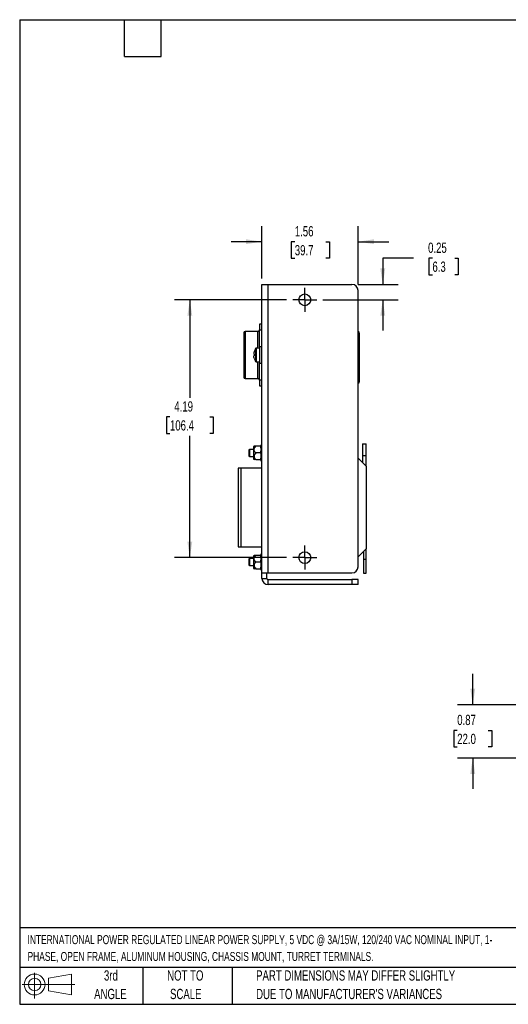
# Model space of a CAD drawing. Header units: inches. Extents: x 0.2 to 10.8, y 0.2 to 8.2.
# Tile 1 of 11: x 0.2 to 4.2, y 0.2 to 8.2. Entities that reach past the tile are written whole.
import ezdxf

# ---------------------------------------------------------------- set-up
doc = ezdxf.new("R2010")
doc.units = ezdxf.units.IN
doc.header["$MEASUREMENT"] = 0
doc.linetypes.add('CENTERX2', pattern=[0.8, 0.5, -0.1, 0.1, -0.1])
doc.layers.add('CENTER', color=40, linetype='CENTERX2')
doc.layers.add('DIMENSIONS', color=140, linetype='Continuous', lineweight=25)
doc.layers.add('TEXT', color=140, linetype='Continuous', lineweight=25)
doc.styles.add('SLDTEXTSTYLE0', font='TXT', dxfattribs={"width": 0.7})
doc.dimstyles.new('SLDDIMSTYLE1', dxfattribs={"dimtxt": 0.084961, "dimasz": 0.13, "dimexe": 0, "dimexo": 0.0625, "dimgap": 0.02124, "dimtad": 0, "dimtih": 1, "dimtoh": 1, "dimlfac": 2, "dimrnd": 1e-09, "dimzin": 12, "dimdsep": 46, "dimtxsty": 'SLDTEXTSTYLE0', "dimsah": 1, "dimcen": 0.09, "dimadec": 0, "dimazin": 3, "dimtfac": 1, "dimtofl": 0, "dimtmove": 0, "dimatfit": 3, "dimfxl": 0, "dimfrac": 2, "dimtolj": 1, "dimtzin": 12, "dimarcsym": 0})
doc.dimstyles.new('SLDDIMSTYLE2', dxfattribs={"dimtxt": 0.084961, "dimasz": 0.13, "dimexe": 0, "dimexo": 0.0625, "dimgap": 0.02124, "dimtad": 0, "dimtih": 1, "dimtoh": 1, "dimlfac": 2, "dimrnd": 1e-09, "dimdsep": 46, "dimtxsty": 'SLDTEXTSTYLE0', "dimsah": 1, "dimcen": 0.09, "dimadec": 0, "dimazin": 2, "dimtfac": 1, "dimtmove": 0, "dimatfit": 0, "dimfxl": 0, "dimfrac": 2, "dimtolj": 1, "dimtzin": 12, "dimarcsym": 0})
doc.dimstyles.new('SLDDIMSTYLE3', dxfattribs={"dimtxt": 0.084961, "dimasz": 0.13, "dimexe": 0, "dimexo": 0.0625, "dimgap": 0.02124, "dimtad": 0, "dimtih": 1, "dimtoh": 1, "dimlfac": 2, "dimrnd": 1e-09, "dimzin": 12, "dimdsep": 46, "dimtxsty": 'SLDTEXTSTYLE0', "dimsah": 1, "dimcen": 0.09, "dimadec": 0, "dimazin": 3, "dimtfac": 1, "dimtmove": 0, "dimatfit": 0, "dimfxl": 0, "dimfrac": 2, "dimtolj": 1, "dimtzin": 12, "dimarcsym": 0})

# ---------------------------------------------------------------- blocks, each defined once
blk = doc.blocks.new('Block11')
at = {"color": 7, "linetype": 'Continuous', "lineweight": 18}
for p, q in [((0.1019, 0.2091), (0.1019, 0)), ((0.2157, 0.1641), (0.4006, 0.1981)), ((0.2157, 0.0628), (0.2157, 0.1641)), ((0.4006, 0.1981), (0.4006, 0.0288)), ((0, 0.1135), (0.4281, 0.1135)), ((0.2157, 0.0628), (0.4006, 0.0288))]:
    blk.add_line(p, q, dxfattribs=at)
for radius in [0.0846, 0.0506]:
    blk.add_circle((0.1019, 0.1135), radius, dxfattribs=at)
blk = doc.blocks.new('Block12')
at = {"color": 7, "linetype": 'Continuous'}
blk.add_blockref('Block11', (0, 0), dxfattribs=at)
blk = doc.blocks.new('SW_NOTE_0')
at = {"layer": 'TEXT', "color": 0, "char_height": 0.072917, "attachment_point": 1, "style": 'SLDTEXTSTYLE0'}
for s, insert in [('INTERNATIONAL POWER REGULATED LINEAR POWER SUPPLY, 5 VDC @ 3A/15W, 120/240 VAC NOMINAL INPUT, 1-', (0, 0.094)), ('PHASE, OPEN FRAME, ALUMINUM HOUSING, CHASSIS MOUNT, TURRET TERMINALS.', (0, -0.0426))]:
    blk.add_mtext(s, dxfattribs=dict(at, insert=insert))
blk = doc.blocks.new('SW_NOTE_0_3')
at = {"layer": 'TEXT', "color": 0, "char_height": 0.083333, "attachment_point": 1, "style": 'SLDTEXTSTYLE0'}
for s, insert in [('PART DIMENSIONS MAY DIFFER SLIGHTLY', (0, 0.1074)), ("DUE TO MANUFACTURER'S VARIANCES", (0, -0.0431))]:
    blk.add_mtext(s, dxfattribs=dict(at, insert=insert))
blk = doc.blocks.new('SW_NOTE_0_4')
at = {"layer": 'TEXT', "color": 0, "char_height": 0.08333, "attachment_point": 2, "style": 'SLDTEXTSTYLE0'}
for s, insert in [('NOT TO', (0.207, 0.1074)), ('SCALE', (0.2108, -0.0431))]:
    blk.add_mtext(s, dxfattribs=dict(at, insert=insert))
blk = doc.blocks.new('SW_NOTE_0_5')
at = {"layer": 'TEXT', "color": 0, "char_height": 0.08333, "attachment_point": 2, "style": 'SLDTEXTSTYLE0'}
for s, insert in [('3rd', (0.0911, 0.1074)), ('ANGLE', (0.0873, -0.0431))]:
    blk.add_mtext(s, dxfattribs=dict(at, insert=insert))
blk = doc.blocks.new('_D_5')
at = {"layer": 'DIMENSIONS'}
for p, q in [((2.2174, 6.1485), (2.2174, 6.5712)), ((2.9987, 6.0985), (2.9987, 6.5712)), ((2.2174, 6.4462), (1.9674, 6.4462)), ((2.4842, 6.4462), (2.4557, 6.4462)), ((2.4557, 6.4462), (2.4557, 6.3112)), ((2.7367, 6.4462), (2.7652, 6.4462)), ((2.7652, 6.4462), (2.7652, 6.3112)), ((2.9987, 6.4462), (3.2487, 6.4462)), ((2.4557, 6.3112), (2.4842, 6.3112)), ((2.7652, 6.3112), (2.7367, 6.3112))]:
    blk.add_line(p, q, dxfattribs=at)
for points in [[(2.2174, 6.4462), (2.0874, 6.4662), (2.0874, 6.4262)], [(2.9987, 6.4462), (3.1287, 6.4262), (3.1287, 6.4662)]]:
    blk.add_solid(points, dxfattribs=at)
at = {"layer": 'DIMENSIONS', "char_height": 0.08333, "attachment_point": 1, "style": 'SLDTEXTSTYLE0'}
for s, insert in [('1.56', (2.4842, 6.5727)), ('39.7', (2.4842, 6.4186))]:
    blk.add_mtext(s, dxfattribs=dict(at, insert=insert))
blk = doc.blocks.new('_D_6')
at = {"layer": 'DIMENSIONS'}
for p, q in [((3.4489, 6.3124), (3.1989, 6.3124)), ((3.1989, 6.3124), (3.1989, 6.0985)), ((3.6021, 6.3124), (3.5736, 6.3124)), ((3.5736, 6.3124), (3.5736, 6.1774)), ((3.7839, 6.3124), (3.8124, 6.3124)), ((3.8124, 6.3124), (3.8124, 6.1774)), ((3.5736, 6.1774), (3.6021, 6.1774)), ((3.8124, 6.1774), (3.7839, 6.1774)), ((2.9987, 6.0985), (3.3239, 6.0985)), ((2.7134, 5.9739), (3.3239, 5.9739)), ((3.1989, 5.9739), (3.1989, 5.7239))]:
    blk.add_line(p, q, dxfattribs=at)
for points in [[(3.1989, 6.0985), (3.2189, 6.2285), (3.1789, 6.2285)], [(3.1989, 5.9739), (3.1789, 5.8439), (3.2189, 5.8439)]]:
    blk.add_solid(points, dxfattribs=at)
at = {"layer": 'DIMENSIONS', "char_height": 0.08333, "attachment_point": 1, "style": 'SLDTEXTSTYLE0'}
for s, insert in [('0.25', (3.5668, 6.4389)), ('6.3', (3.6021, 6.2848))]:
    blk.add_mtext(s, dxfattribs=dict(at, insert=insert))
blk = doc.blocks.new('_D_7')
at = {"layer": 'DIMENSIONS'}
for p, q in [((2.4179, 5.9739), (1.5068, 5.9739)), ((1.6318, 5.9739), (1.6318, 5.177)), ((1.4702, 5.023), (1.4417, 5.023)), ((1.4417, 5.023), (1.4417, 4.8879)), ((1.7934, 5.023), (1.8219, 5.023)), ((1.8219, 5.023), (1.8219, 4.8879)), ((1.4417, 4.8879), (1.4702, 4.8879)), ((1.8219, 4.8879), (1.7934, 4.8879)), ((1.6318, 3.8794), (1.6318, 4.8689)), ((2.4179, 3.8794), (1.5068, 3.8794))]:
    blk.add_line(p, q, dxfattribs=at)
for points in [[(1.6318, 5.9739), (1.6118, 5.8439), (1.6518, 5.8439)], [(1.6318, 3.8794), (1.6518, 4.0094), (1.6118, 4.0094)]]:
    blk.add_solid(points, dxfattribs=at)
at = {"layer": 'DIMENSIONS', "char_height": 0.08333, "attachment_point": 1, "style": 'SLDTEXTSTYLE0'}
for s, insert in [('4.19', (1.5056, 5.1494)), ('106.4', (1.4702, 4.9954))]:
    blk.add_mtext(s, dxfattribs=dict(at, insert=insert))
blk = doc.blocks.new('SW_CENTERMARKSYMBOL_4')
at = {"layer": 'CENTER', "color": 0}
for p, q in [((0, 0.05), (0, 0.0977)), ((-0.05, 0), (-0.0977, 0)), ((0, 0), (-0.05, 0)), ((0, 0), (0, 0.05)), ((0, 0), (0, -0.05)), ((0, 0), (0.05, 0)), ((0.05, 0), (0.0977, 0)), ((0, -0.05), (0, -0.0977))]:
    blk.add_line(p, q, dxfattribs=at)
blk = doc.blocks.new('SW_CENTERMARKSYMBOL_5')
at = {"layer": 'CENTER', "color": 0}
for p, q in [((0, 0.05), (0, 0.0977)), ((-0.05, 0), (-0.0977, 0)), ((0, 0), (-0.05, 0)), ((0, 0), (0, 0.05)), ((0, 0), (0, -0.05)), ((0, 0), (0.05, 0)), ((0.05, 0), (0.0977, 0)), ((0, -0.05), (0, -0.0977))]:
    blk.add_line(p, q, dxfattribs=at)
blk = doc.blocks.new('_D_12')
at = {"layer": 'DIMENSIONS'}
for p, q in [((3.9297, 2.6843), (3.9297, 2.9343)), ((4.4155, 2.6843), (3.8047, 2.6843)), ((3.8035, 2.4757), (3.7749, 2.4757)), ((3.7749, 2.4757), (3.7749, 2.3407)), ((4.0559, 2.4757), (4.0845, 2.4757)), ((4.0845, 2.4757), (4.0845, 2.3407)), ((3.7749, 2.3407), (3.8035, 2.3407)), ((4.0845, 2.3407), (4.0559, 2.3407)), ((4.3924, 2.2512), (3.8047, 2.2512)), ((3.9297, 2.2512), (3.9297, 2.0012))]:
    blk.add_line(p, q, dxfattribs=at)
for points in [[(3.9297, 2.6843), (3.9497, 2.8143), (3.9097, 2.8143)], [(3.9297, 2.2512), (3.9097, 2.1212), (3.9497, 2.1212)]]:
    blk.add_solid(points, dxfattribs=at)
at = {"layer": 'DIMENSIONS', "char_height": 0.08333, "attachment_point": 1, "style": 'SLDTEXTSTYLE0'}
for s, insert in [('0.87', (3.8035, 2.6022)), ('22.0', (3.8035, 2.4481))]:
    blk.add_mtext(s, dxfattribs=dict(at, insert=insert))

msp = doc.modelspace()

# ---------------------------------------------------------------- linework, layer by layer
for p, q in [((2.2174, 3.7548), (2.2174, 6.0985)), ((2.2174, 6.0985), (2.2674, 6.0985)), ((2.2674, 3.7548), (2.2674, 6.0985)), ((2.2674, 6.0985), (2.9487, 6.0985)), ((2.9987, 3.8048), (2.9987, 6.0485)), ((2.2174, 5.7767), (2.1978, 5.7767)), ((2.1978, 5.7767), (2.1978, 5.7311)), ((2.0698, 5.7051), (2.0698, 5.5257)), ((2.1853, 5.7176), (2.0823, 5.7176)), ((2.0823, 5.7176), (2.0823, 5.5257)), ((2.1853, 5.5808), (2.1853, 5.7176)), ((2.1978, 5.7311), (2.2174, 5.7311)), ((2.1978, 5.5921), (2.1978, 5.7311)), ((2.0823, 5.5257), (2.0823, 5.3338)), ((2.1652, 5.5775), (2.1652, 5.5257)), ((2.1652, 5.5257), (2.1652, 5.474)), ((2.1978, 5.5808), (2.1712, 5.5808)), ((2.1712, 5.5808), (2.1712, 5.5257)), ((2.1712, 5.5257), (2.1712, 5.4706)), ((2.2174, 5.5921), (2.1978, 5.5921)), ((2.1978, 5.5921), (2.1978, 5.4593)), ((2.1712, 5.4706), (2.1978, 5.4706)), ((2.1853, 5.3338), (2.1853, 5.4706)), ((2.1978, 5.4593), (2.2174, 5.4593)), ((2.1978, 5.3204), (2.1978, 5.4593)), ((2.0823, 5.3338), (2.1853, 5.3338)), ((2.2174, 5.3204), (2.1978, 5.3204)), ((2.1978, 5.3204), (2.1978, 5.2747)), ((2.1978, 5.2747), (2.2174, 5.2747)), ((3.0344, 4.8049), (3.0639, 4.8049)), ((3.0344, 4.8049), (3.0344, 4.7057)), ((3.0639, 4.7057), (3.0639, 4.8049)), ((2.1168, 4.759), (2.1118, 4.754)), ((2.1118, 4.754), (2.1118, 4.7294)), ((2.1118, 4.7294), (2.1118, 4.7049)), ((2.1495, 4.759), (2.1168, 4.759)), ((2.1168, 4.759), (2.1168, 4.7294)), ((2.1168, 4.7294), (2.1168, 4.6999)), ((2.1541, 4.7836), (2.1495, 4.7809)), ((2.1495, 4.7809), (2.1495, 4.678)), ((2.2057, 4.7836), (2.1682, 4.7836)), ((2.2057, 4.7294), (2.1682, 4.7294)), ((2.2174, 4.7969), (2.2106, 4.7969)), ((2.2106, 4.7969), (2.2106, 4.7966)), ((2.2106, 4.7908), (2.2106, 4.7966)), ((2.2106, 4.7966), (2.2174, 4.7966)), ((2.2174, 4.7908), (2.2106, 4.7908)), ((2.2106, 4.7908), (2.2106, 4.7843)), ((2.2106, 4.7727), (2.2106, 4.7843)), ((2.2106, 4.7843), (2.2174, 4.7843)), ((2.2106, 4.7691), (2.2106, 4.7727)), ((2.2174, 4.7691), (2.2106, 4.7691)), ((2.2174, 4.7685), (2.2106, 4.7685)), ((2.2106, 4.7685), (2.2106, 4.7573)), ((2.2106, 4.7507), (2.2106, 4.7573)), ((2.2106, 4.7573), (2.2174, 4.7573)), ((2.2106, 4.7359), (2.2106, 4.7507)), ((2.2174, 4.7486), (2.2106, 4.7486)), ((2.2106, 4.7359), (2.2174, 4.7359)), ((2.2106, 4.7358), (2.2106, 4.7359)), ((2.2174, 4.7358), (2.2106, 4.7358)), ((2.2106, 4.7358), (2.2106, 4.7229)), ((2.2106, 4.7229), (2.2174, 4.7229)), ((2.2106, 4.7081), (2.2106, 4.7229)), ((2.1118, 4.7049), (2.1168, 4.6999)), ((2.1168, 4.6999), (2.1495, 4.6999)), ((2.1495, 4.678), (2.1541, 4.6753)), ((2.1682, 4.6753), (2.2057, 4.6753)), ((2.2106, 4.7102), (2.2174, 4.7102)), ((2.2106, 4.7014), (2.2106, 4.7081)), ((2.2174, 4.7014), (2.2106, 4.7014)), ((2.2106, 4.7014), (2.2106, 4.6902)), ((2.2106, 4.6902), (2.2174, 4.6902)), ((2.2106, 4.6861), (2.2106, 4.6898)), ((2.2106, 4.6898), (2.2174, 4.6898)), ((2.2106, 4.6745), (2.2106, 4.6861)), ((2.2106, 4.6745), (2.2106, 4.6681)), ((2.2174, 4.6745), (2.2106, 4.6745)), ((2.2106, 4.6681), (2.2174, 4.6681)), ((2.2106, 4.6623), (2.2106, 4.6681)), ((2.2174, 4.6623), (2.2106, 4.6623)), ((2.2106, 4.6623), (2.2106, 4.662)), ((2.2106, 4.662), (2.2174, 4.662)), ((3.0639, 4.6212), (2.9987, 4.6864)), ((3.0639, 4.7057), (3.0344, 4.7057)), ((3.0344, 4.7057), (3.0344, 4.6507)), ((3.0639, 4.6212), (3.0639, 4.7057)), ((2.0255, 4.6064), (2.0255, 3.9667)), ((2.0501, 4.6064), (2.0255, 4.6064)), ((2.2174, 4.6064), (2.0501, 4.6064)), ((2.0501, 3.9667), (2.0501, 4.6064)), ((3.0639, 4.6212), (3.0639, 3.9519)), ((2.0255, 3.9667), (2.0501, 3.9667)), ((2.0501, 3.9667), (2.2174, 3.9667)), ((2.9987, 3.8867), (3.0639, 3.9519)), ((3.0432, 3.9312), (3.0432, 3.8672)), ((3.0639, 3.8672), (3.0639, 3.9519)), ((2.1168, 3.8732), (2.1118, 3.8682)), ((2.1118, 3.8682), (2.1118, 3.8436)), ((2.1118, 3.8436), (2.1118, 3.8191)), ((2.1495, 3.8732), (2.1168, 3.8732)), ((2.1168, 3.8732), (2.1168, 3.8436)), ((2.1168, 3.8436), (2.1168, 3.8141)), ((2.1541, 3.8978), (2.1495, 3.8951)), ((2.1495, 3.8951), (2.1495, 3.7922)), ((2.2057, 3.8978), (2.1682, 3.8978)), ((2.2057, 3.8436), (2.1682, 3.8436)), ((2.2174, 3.911), (2.2106, 3.911)), ((2.2106, 3.911), (2.2106, 3.9107)), ((2.2106, 3.9049), (2.2106, 3.9107)), ((2.2106, 3.9107), (2.2174, 3.9107)), ((2.2106, 3.9049), (2.2106, 3.8985)), ((2.2174, 3.9049), (2.2106, 3.9049)), ((2.2106, 3.8869), (2.2106, 3.8985)), ((2.2106, 3.8985), (2.2174, 3.8985)), ((2.2106, 3.8833), (2.2106, 3.8869)), ((2.2174, 3.8833), (2.2106, 3.8833)), ((2.2106, 3.8827), (2.2106, 3.8715)), ((2.2174, 3.8827), (2.2106, 3.8827)), ((2.2106, 3.8648), (2.2106, 3.8715)), ((2.2106, 3.8715), (2.2174, 3.8715)), ((2.2106, 3.85), (2.2106, 3.8648)), ((2.2174, 3.8627), (2.2106, 3.8627)), ((2.2106, 3.85), (2.2106, 3.8371)), ((2.2174, 3.85), (2.2106, 3.85)), ((2.2106, 3.85), (2.2174, 3.85)), ((2.2106, 3.85), (2.2106, 3.85)), ((3.0432, 3.8672), (3.0639, 3.8672)), ((3.0432, 3.8672), (3.0432, 3.7532)), ((3.0639, 3.7532), (3.0639, 3.8672)), ((2.1118, 3.8191), (2.1168, 3.8141)), ((2.1168, 3.8141), (2.1495, 3.8141)), ((2.1495, 3.7922), (2.1541, 3.7895)), ((2.1682, 3.7895), (2.2057, 3.7895)), ((2.2106, 3.8371), (2.2174, 3.8371)), ((2.2106, 3.8223), (2.2106, 3.8371)), ((2.2106, 3.8244), (2.2174, 3.8244)), ((2.2106, 3.8156), (2.2106, 3.8223)), ((2.2174, 3.8156), (2.2106, 3.8156)), ((2.2106, 3.8156), (2.2106, 3.8044)), ((2.2106, 3.8044), (2.2174, 3.8044)), ((2.2106, 3.8003), (2.2106, 3.8039)), ((2.2106, 3.8039), (2.2174, 3.8039)), ((2.2106, 3.7887), (2.2106, 3.8003)), ((2.2174, 3.7887), (2.2106, 3.7887)), ((2.2106, 3.7887), (2.2106, 3.7822)), ((2.2106, 3.7822), (2.2174, 3.7822)), ((2.2106, 3.7765), (2.2106, 3.7822)), ((2.2174, 3.7765), (2.2106, 3.7765)), ((2.2106, 3.7765), (2.2106, 3.7762)), ((2.2106, 3.7762), (2.2174, 3.7762)), ((2.2174, 3.7548), (2.2674, 3.7548)), ((2.2174, 3.711), (2.2174, 3.7548)), ((2.2174, 3.711), (2.2568, 3.711)), ((2.2568, 3.711), (2.2568, 3.7548)), ((2.2674, 3.7548), (2.9487, 3.7548)), ((2.2674, 3.661), (2.2674, 3.7004)), ((2.2674, 3.7004), (2.9487, 3.7004)), ((2.9487, 3.7004), (2.9487, 3.661)), ((2.9987, 3.7004), (2.9487, 3.7004)), ((2.9987, 3.661), (2.9987, 3.7004)), ((3.0432, 3.7532), (3.0639, 3.7532)), ((2.9487, 3.661), (2.2674, 3.661)), ((2.9987, 3.661), (2.9487, 3.661))]:
    msp.add_line(p, q)
for centre in [(2.5656, 5.9739), (2.5656, 3.8794)]:
    msp.add_circle(centre, 0.0477)
for centre, radius, start, end in [((2.9487, 6.0485), 0.05, 0, 90), ((2.0823, 5.7051), 0.0125, 90, 180), ((2.1853, 5.7301), 0.0125, 270, 0), ((2.9838, 5.7005), 0.025, 0, 53.38345), ((2.2489, 5.5257), 0.0984, 148.2737, 164.71736), ((2.1712, 5.5737), 0.00709, 90, 148.2737), ((2.2489, 5.5257), 0.0984, 195.29343, 211.7263), ((2.1712, 5.4777), 0.00709, 211.7263, 270), ((2.0823, 5.3463), 0.0125, 180, 270), ((2.1853, 5.3213), 0.0125, 0, 90), ((2.9838, 5.3115), 0.025, 306.61655, 0), ((2.9487, 3.8048), 0.05, 270, 0), ((2.2674, 3.711), 0.05, 180, 270), ((2.2674, 3.711), 0.0106, 180, 270)]:
    msp.add_arc(centre, radius, start, end)
for points, knots in [([(3.0088, 5.3115), (3.0088, 5.3115), (3.0088, 5.332), (3.0088, 5.405), (3.0088, 5.4544), (3.0088, 5.5576), (3.0088, 5.6071), (3.0088, 5.68), (3.0088, 5.7005), (3.0088, 5.7005)], [0, 0, 0, 0, 0.25, 0.25, 0.5, 0.5, 0.75, 0.75, 1, 1, 1, 1]), ([(2.0698, 5.5257), (2.0698, 5.4781), (2.0698, 5.4325), (2.0698, 5.3652), (2.0698, 5.3463), (2.0698, 5.3463)], [0, 0, 0, 0, 0.5, 0.5, 1, 1, 1, 1]), ([(2.1682, 4.7836), (2.1661, 4.7836), (2.1617, 4.7836), (2.1566, 4.7836), (2.1537, 4.7836), (2.1543, 4.7836), (2.1544, 4.7836)], [0, 0, 0, 0, 0.297151, 0.600275, 0.938338, 1, 1, 1, 1]), ([(2.1682, 4.7294), (2.1645, 4.7333), (2.161, 4.7374), (2.1571, 4.7442), (2.156, 4.7465), (2.1545, 4.7514), (2.1541, 4.754), (2.1541, 4.759), (2.1545, 4.7615), (2.156, 4.7664), (2.1571, 4.7688), (2.161, 4.7756), (2.1644, 4.7797), (2.1682, 4.7836)], [0, 0, 0, 0, 0.25, 0.25, 0.375, 0.375, 0.5, 0.5, 0.625, 0.625, 0.75, 0.75, 1, 1, 1, 1]), ([(2.1682, 4.7294), (2.1645, 4.7256), (2.161, 4.7215), (2.1571, 4.7147), (2.156, 4.7124), (2.1545, 4.7075), (2.1541, 4.7049), (2.1541, 4.6999), (2.1545, 4.6974), (2.156, 4.6925), (2.1571, 4.6901), (2.161, 4.6833), (2.1644, 4.6792), (2.1682, 4.6753)], [0, 0, 0, 0, 0.25, 0.25, 0.375, 0.375, 0.5, 0.5, 0.625, 0.625, 0.75, 0.75, 1, 1, 1, 1]), ([(2.1682, 4.6753), (2.1661, 4.6753), (2.1617, 4.6753), (2.1566, 4.6753), (2.1537, 4.6753), (2.1543, 4.6753), (2.1544, 4.6753)], [0, 0, 0, 0, 0.297151, 0.600275, 0.938338, 1, 1, 1, 1]), ([(2.1682, 3.8978), (2.1661, 3.8978), (2.1617, 3.8978), (2.1566, 3.8978), (2.1537, 3.8978), (2.1543, 3.8978), (2.1544, 3.8978)], [0, 0, 0, 0, 0.297151, 0.600275, 0.938338, 1, 1, 1, 1]), ([(2.1682, 3.8436), (2.1645, 3.8475), (2.161, 3.8516), (2.1571, 3.8583), (2.156, 3.8607), (2.1545, 3.8656), (2.1541, 3.8681), (2.1541, 3.8732), (2.1545, 3.8757), (2.156, 3.8806), (2.1571, 3.883), (2.161, 3.8897), (2.1644, 3.8939), (2.1682, 3.8978)], [0, 0, 0, 0, 0.25, 0.25, 0.375, 0.375, 0.5, 0.5, 0.625, 0.625, 0.75, 0.75, 1, 1, 1, 1]), ([(2.1682, 3.8436), (2.1645, 3.8398), (2.161, 3.8357), (2.1571, 3.8289), (2.156, 3.8265), (2.1545, 3.8217), (2.1541, 3.8191), (2.1541, 3.814), (2.1545, 3.8116), (2.156, 3.8066), (2.1571, 3.8043), (2.161, 3.7975), (2.1644, 3.7934), (2.1682, 3.7895)], [0, 0, 0, 0, 0.25, 0.25, 0.375, 0.375, 0.5, 0.5, 0.625, 0.625, 0.75, 0.75, 1, 1, 1, 1]), ([(2.1682, 3.7895), (2.1661, 3.7895), (2.1617, 3.7895), (2.1566, 3.7895), (2.1537, 3.7895), (2.1543, 3.7895), (2.1544, 3.7895)], [0, 0, 0, 0, 0.297151, 0.600275, 0.938338, 1, 1, 1, 1])]:
    msp.add_open_spline(points, degree=3, knots=knots)
for points in [[(2.1542, 5.5516), (2.1526, 5.5455), (2.1515, 5.5393), (2.151, 5.5329)], [(2.1542, 5.5326), (2.1526, 5.5328), (2.1515, 5.5329), (2.151, 5.5329)], [(2.1542, 5.5326), (2.1539, 5.528), (2.1539, 5.5234), (2.1542, 5.5188)], [(2.151, 5.5185), (2.1515, 5.5185), (2.1526, 5.5186), (2.1542, 5.5188)], [(2.1542, 5.4998), (2.1526, 5.5059), (2.1515, 5.5122), (2.151, 5.5185)], [(2.2103, 4.762), (2.2098, 4.7694), (2.2081, 4.7765), (2.2057, 4.7836)], [(2.2103, 4.7836), (2.2097, 4.7836), (2.2081, 4.7836), (2.2057, 4.7836)], [(2.2057, 4.7294), (2.2087, 4.7383), (2.2106, 4.7473), (2.2106, 4.7565)], [(2.2057, 4.7294), (2.2087, 4.7206), (2.2106, 4.7116), (2.2106, 4.7024)], [(2.2103, 4.762), (2.2105, 4.7602), (2.2106, 4.7584), (2.2106, 4.7565)], [(2.2057, 4.6753), (2.2081, 4.6823), (2.2097, 4.6894), (2.2103, 4.6967)], [(2.2057, 4.6753), (2.2087, 4.6753), (2.2106, 4.6753), (2.2106, 4.6753)], [(2.2103, 4.6967), (2.2105, 4.6986), (2.2106, 4.7005), (2.2106, 4.7024)], [(2.2103, 3.8762), (2.2098, 3.8836), (2.2081, 3.8907), (2.2057, 3.8978)], [(2.2103, 3.8978), (2.2097, 3.8978), (2.2081, 3.8978), (2.2057, 3.8978)], [(2.2057, 3.8436), (2.2087, 3.8525), (2.2106, 3.8615), (2.2106, 3.8707)], [(2.2057, 3.8436), (2.2087, 3.8348), (2.2106, 3.8258), (2.2106, 3.8166)], [(2.2103, 3.8762), (2.2105, 3.8744), (2.2106, 3.8725), (2.2106, 3.8707)], [(2.2057, 3.7895), (2.2081, 3.7965), (2.2097, 3.8036), (2.2103, 3.8109)], [(2.2057, 3.7895), (2.2087, 3.7895), (2.2106, 3.7895), (2.2106, 3.7895)], [(2.2103, 3.8109), (2.2105, 3.8128), (2.2106, 3.8147), (2.2106, 3.8166)]]:
    msp.add_open_spline(points, degree=3)
at = {"layer": 'TEXT'}
for p, q in [((0.25, 8.25), (10.75, 8.25)), ((0.25, 8.25), (0.25, 0.25)), ((1.1, 7.95), (1.1, 8.25)), ((1.4, 7.95), (1.4, 8.25)), ((1.1, 7.95), (1.4, 7.95)), ((10.75, 0.8711), (0.25, 0.8711)), ((10.75, 0.55), (0.25, 0.55)), ((1.25, 0.55), (1.25, 0.25)), ((1.9768, 0.55), (1.9768, 0.25)), ((0.25, 0.25), (10.75, 0.25))]:
    msp.add_line(p, q, dxfattribs=at)

# ---------------------------------------------------------------- block references
at = {"layer": 'CENTER'}
for name, p in [('SW_CENTERMARKSYMBOL_5', (2.5656, 5.9739)), ('SW_CENTERMARKSYMBOL_4', (2.5656, 3.8794))]:
    msp.add_blockref(name, p, dxfattribs=at)
at = {"layer": 'TEXT'}
for name, p in [('SW_NOTE_0', (0.3136, 0.7178)), ('Block12', (0.2692, 0.2974)), ('SW_NOTE_0_5', (0.8995, 0.4187)), ('SW_NOTE_0_4', (1.3881, 0.4187)), ('SW_NOTE_0_3', (2.1701, 0.4187))]:
    msp.add_blockref(name, p, dxfattribs=at)

# ---------------------------------------------------------------- dimensions: what is measured, and where the dimension line sits
at = {"layer": 'DIMENSIONS'}
dim = msp.add_linear_dim(base=(2.2174, 6.4462), p1=(2.9987, 6.0485), p2=(2.2174, 6.0985), dimstyle='SLDDIMSTYLE3', dxfattribs=at)
dim.commit()
dim.dimension.update_dxf_attribs({"geometry": '_D_5', "text_midpoint": (2.6104, 6.4462), "dimtype": 160})
for base, p1, p2, dimstyle, picture, middle in [((3.1989, 6.0985), (2.6634, 5.9739), (2.9487, 6.0985), 'SLDDIMSTYLE2', '_D_6', (3.1989, 6.3124)), ((1.6318, 3.8794), (2.4679, 5.9739), (2.4679, 3.8794), 'SLDDIMSTYLE1', '_D_7', (1.6318, 5.023)), ((3.9297, 2.2512), (4.4655, 2.6843), (4.4424, 2.2512), 'SLDDIMSTYLE2', '_D_12', (3.9297, 2.4757))]:
    dim = msp.add_linear_dim(base=base, p1=p1, p2=p2, angle=90, dimstyle=dimstyle, dxfattribs=at)
    dim.commit()
    dim.dimension.update_dxf_attribs({"geometry": picture, "text_midpoint": middle, "dimtype": 160})

doc.saveas('drawing.dxf')
